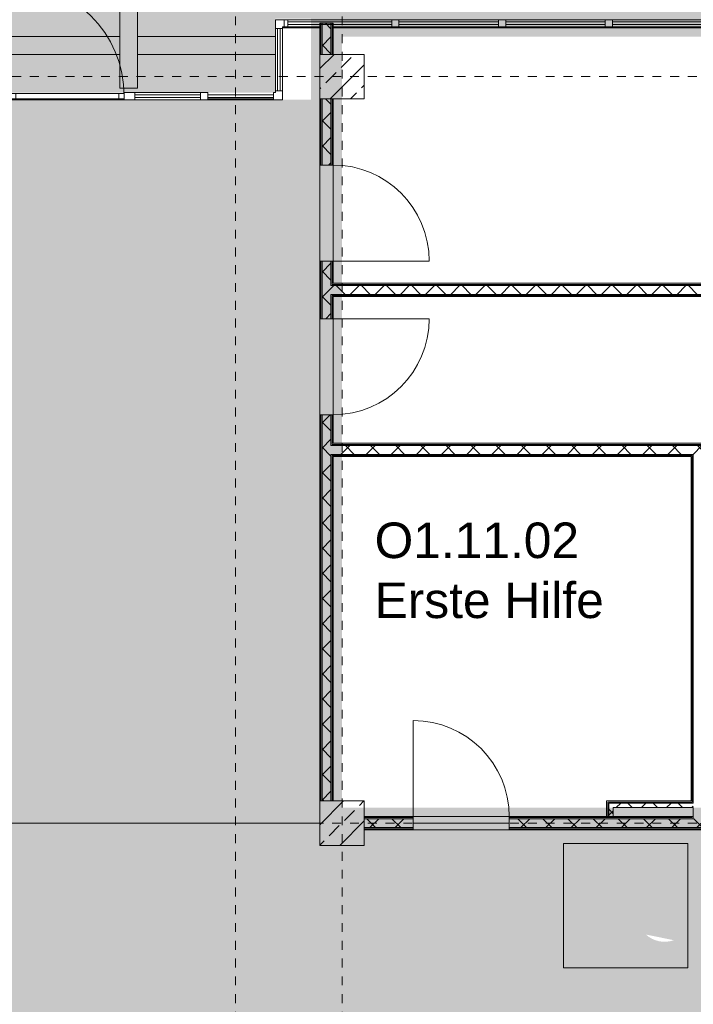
# Model space of a CAD drawing. Header units: metres. Extents: x -52 to 123, y -78 to 33.
# Tile 45 of 112: x 71 to 79, y -52 to -40. Entities that reach past the tile are written whole.
import ezdxf

# ---------------------------------------------------------------- set-up
doc = ezdxf.new("R2010")
doc.units = ezdxf.units.M
doc.linetypes.add('Rasterlinie', pattern=[0.019, 0.01, -0.003, 0.003, -0.003])
doc.linetypes.add('Über Schnittebene 1', pattern=[0.001, 0, -0.001])
for name, color, linetype, lineweight in [('A_Allgemeine Beschriftungen', 7, 'Continuous', 9), ('A_Detailelemente', 7, 'Continuous', 9), ('A_Fassadenelemente', 7, 'Continuous', 9), ('A_Fassadenpfosten', 7, 'Continuous', 9), ('A_Geschossdecken', 7, 'Continuous', 9), ('A_Importierte Elemente in Familien', 7, 'Continuous', 9), ('A_Linien_Ausserhalb des Bereichs', 7, 'Continuous', 9), ('A_Raster', 7, 'Continuous', 9), ('A_Räume_Beschriftung', 7, 'Continuous', 9), ('A_Tragwerksstützen', 7, 'Continuous', 9), ('A_Tragwerksstützen_Stahlbeton', 7, 'Continuous', 9), ('A_Türen', 7, 'Continuous', 9), ('A_Türen_Rahmen', 7, 'Continuous', 9), ('A_Wände', 7, 'Continuous', 9), ('A_Wände_Schraffur', 7, 'Continuous', 18)]:
    doc.layers.add(name, color=color, linetype=linetype, lineweight=lineweight)
doc.styles.add('Arial_B', font='txt', dxfattribs={"height": 0.3999999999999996})
pattern_1 = [(45, (1.421, 2.104), (-0.1414213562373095, 0.1414213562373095), []), (135, (1.421, 2.104), (-0.1414213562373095, -0.1414213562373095), [])]

# ---------------------------------------------------------------- blocks, each defined once
blk = doc.blocks.new('STB Stütze - rechteckig - STB 50 x 50-V21-BS_Übersicht_O1_BRANDSCHUTZ')
at = {"layer": 'A_Tragwerksstützen'}
h = blk.add_hatch(dxfattribs=at)
h.set_pattern_fill('FP_28', color=256, style=0, pattern_type=2)
h.set_pattern_definition([(45, (-73.335, 43.201), (-0.2283954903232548, 0.2283954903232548), []), (45, (-73.107, 43.201), (-0.2283954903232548, 0.2283954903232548), [0.161, -0.081])])
h.paths.add_polyline_path([(0.2500000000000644, -0.2499999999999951), (0.2500000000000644, 0.2499999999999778), (-0.2500000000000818, 0.2499999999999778), (-0.2500000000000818, -0.2499999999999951), (-5.197762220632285e-14, -0.2499999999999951)], flags=0)
at = {"layer": 'A_Tragwerksstützen_Stahlbeton', "lineweight": 18}
for p, q in [((0.2499999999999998, 0.2499999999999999), (-0.2500000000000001, 0.2499999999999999)), ((-0.2500000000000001, 0.2499999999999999), (-0.2500000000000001, -0.2499999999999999)), ((0.2499999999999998, -0.2499999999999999), (0.2499999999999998, 0.2499999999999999)), ((-0.2500000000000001, -0.2499999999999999), (0.2499999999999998, -0.2499999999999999))]:
    blk.add_line(p, q, dxfattribs=at)
blk = doc.blocks.new('GSH_Fassade_Tuer_I_1fg_SZ - Standard-5748039-BS_Übersicht_O1_BRANDSCHUTZ')
at = {"layer": 'A_Türen'}
blk.add_line((0.6399999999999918, -1.501358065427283e-06), (0.6399999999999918, -1.280001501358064), dxfattribs=at)
blk.add_arc((0.6399999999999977, -1.501358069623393e-06), 1.279999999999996, 179.9999999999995, 269.9999999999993, dxfattribs=at)
at = {"layer": 'A_Türen_Rahmen'}
for p, q in [((-0.5799999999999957, 0.02999849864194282), (-0.6399999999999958, 0.029998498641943)), ((-0.6399999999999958, 0.029998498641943), (-0.6399999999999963, -0.03000150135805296)), ((-0.5799999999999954, -0.03000150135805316), (-0.5799999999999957, 0.02999849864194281)), ((0.5799999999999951, 0.02999849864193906), (-0.5799999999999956, 0.02999849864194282)), ((0.6399999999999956, 0.02999849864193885), (0.5799999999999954, 0.02999849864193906)), ((0.5799999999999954, 0.02999849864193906), (0.5799999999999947, -0.0300015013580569)), ((0.6399999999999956, -0.0300015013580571), (0.6399999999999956, 0.02999849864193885)), ((-0.6399999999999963, -0.03000150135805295), (-0.5799999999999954, -0.03000150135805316)), ((-0.5799999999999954, -0.03000150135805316), (0.5799999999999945, -0.0300015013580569)), ((0.5799999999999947, -0.0300015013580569), (0.6399999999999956, -0.0300015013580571))]:
    blk.add_line(p, q, dxfattribs=at)
blk = doc.blocks.new('Systemelement - Verglasung-1795422-BS_Übersicht_O1_BRANDSCHUTZ')
at = {"layer": 'A_Fassadenelemente'}
for p, q in [((-0.3699999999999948, 0.01499999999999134), (0.3700000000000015, 0.01499999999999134)), ((-0.3699999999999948, -0.01500000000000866), (-0.3699999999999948, 0.01499999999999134)), ((0.3700000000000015, -0.01500000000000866), (0.3700000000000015, 0.01499999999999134)), ((0.3700000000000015, -0.01500000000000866), (-0.3699999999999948, -0.01500000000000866))]:
    blk.add_line(p, q, dxfattribs=at)
blk = doc.blocks.new('Systemelement - Verglasung-V47-BS_Übersicht_O1_BRANDSCHUTZ')
at = {"layer": 'A_Fassadenelemente'}
for p, q in [((-0.3499999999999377, 0.01500000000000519), (0.3499999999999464, 0.01500000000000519)), ((-0.3499999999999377, -0.01499999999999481), (-0.3499999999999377, 0.01500000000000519)), ((0.3499999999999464, -0.01499999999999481), (0.3499999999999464, 0.01500000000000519)), ((0.3499999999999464, -0.01499999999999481), (-0.3499999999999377, -0.01499999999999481))]:
    blk.add_line(p, q, dxfattribs=at)
blk = doc.blocks.new('Pfosten rechteckig - 80x155-1795417-BS_Übersicht_O1_BRANDSCHUTZ')
at = {"layer": 'A_Fassadenpfosten'}
for p, q in [((73.16600751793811, -41.27696157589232), (72.42600751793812, -41.27696157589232)), ((73.16600751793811, -41.35696157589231), (72.42600751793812, -41.35696157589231))]:
    blk.add_line(p, q, dxfattribs=at)
blk = doc.blocks.new('Pfosten rechteckig - 80x155-1791841-BS_Übersicht_O1_BRANDSCHUTZ')
at = {"layer": 'A_Fassadenpfosten'}
for p, q in [((74.00600751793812, -40.55696157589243), (74.00600751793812, -41.25696157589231)), ((74.08600751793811, -40.55696157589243), (74.08600751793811, -41.25696157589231))]:
    blk.add_line(p, q, dxfattribs=at)
blk = doc.blocks.new('Eckpfosten L-förmig - L 12 x 12-1793886-BS_Übersicht_O1_BRANDSCHUTZ')
at = {"layer": 'A_Fassadenpfosten'}
for p, q in [((-0.04000000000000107, 0.04000000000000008), (-0.05999999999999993, 0.04000000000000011)), ((-0.05999999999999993, 0.04000000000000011), (-0.06000000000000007, -0.03999999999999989)), ((0.03999999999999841, 0.06000000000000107), (-0.04000000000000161, 0.05999999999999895)), ((-0.0400000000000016, 0.05999999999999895), (-0.04000000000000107, 0.04000000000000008)), ((0.03999999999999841, 0.06000000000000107), (0.04000000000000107, -0.04000000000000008)), ((-0.06000000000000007, -0.03999999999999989), (0.04000000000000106, -0.04000000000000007))]:
    blk.add_line(p, q, dxfattribs=at)
blk = doc.blocks.new('Eckpfosten L-förmig - L 12 x 12-1795333-BS_Übersicht_O1_BRANDSCHUTZ')
at = {"layer": 'A_Fassadenpfosten'}
for p, q in [((0.04000000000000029, 0.03999999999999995), (-0.05999999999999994, 0.04000000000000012)), ((-0.05999999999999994, 0.04000000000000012), (-0.06000000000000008, -0.0399999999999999)), ((0.0399999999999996, -0.06000000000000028), (0.04000000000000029, 0.03999999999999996)), ((-0.06000000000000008, -0.0399999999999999), (-0.04000000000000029, -0.03999999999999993)), ((-0.04000000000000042, -0.05999999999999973), (-0.04000000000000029, -0.03999999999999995)), ((-0.04000000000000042, -0.05999999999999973), (0.0399999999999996, -0.06000000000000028))]:
    blk.add_line(p, q, dxfattribs=at)
blk = doc.blocks.new('Systemelement - Verglasung-1793080-BS_Übersicht_O1_BRANDSCHUTZ')
at = {"layer": 'A_Fassadenelemente'}
for p, q in [((-0.5850000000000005, 0.015), (0.5850000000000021, 0.015)), ((-0.5850000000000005, -0.015), (-0.5850000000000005, 0.015)), ((0.5850000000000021, -0.015), (0.5850000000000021, 0.015)), ((0.5850000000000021, -0.015), (-0.5850000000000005, -0.015))]:
    blk.add_line(p, q, dxfattribs=at)
blk = doc.blocks.new('Systemelement - Verglasung-1789751-BS_Übersicht_O1_BRANDSCHUTZ')
at = {"layer": 'A_Fassadenelemente'}
for p, q in [((-0.5600000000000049, 0.015), (0.5600000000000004, 0.015)), ((-0.5600000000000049, -0.015), (-0.5600000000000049, 0.015)), ((0.5600000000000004, -0.015), (0.5600000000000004, 0.015)), ((0.5600000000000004, -0.015), (-0.5600000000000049, -0.015))]:
    blk.add_line(p, q, dxfattribs=at)
blk = doc.blocks.new('Pfosten rechteckig - 80x80-1789741-BS_Übersicht_O1_BRANDSCHUTZ')
at = {"layer": 'A_Fassadenpfosten'}
for p, q in [((81.31600751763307, -40.45696157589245), (80.19600751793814, -40.45696157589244)), ((81.31600751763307, -40.53696157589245), (80.19600751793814, -40.53696157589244))]:
    blk.add_line(p, q, dxfattribs=at)
blk = doc.blocks.new('Pfosten rechteckig - 80x80-1790854-BS_Übersicht_O1_BRANDSCHUTZ')
at = {"layer": 'A_Fassadenpfosten'}
for p, q in [((75.31600751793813, -40.45696157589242), (74.14600751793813, -40.45696157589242)), ((74.50632099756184, -40.53696157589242), (74.14600751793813, -40.53696157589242)), ((75.31600751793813, -40.53696157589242), (74.6556940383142, -40.53696157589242))]:
    blk.add_line(p, q, dxfattribs=at)
blk = doc.blocks.new('Pfosten rechteckig - 40x80-1790880-BS_Übersicht_O1_BRANDSCHUTZ')
at = {"layer": 'A_Fassadenpfosten'}
for p, q in [((0, 0.04), (-0.04, 0.04)), ((-0.04, 0.04), (-0.04, -0.04)), ((0, 0.04), (0, -0.04)), ((-0.04, -0.04), (0, -0.04))]:
    blk.add_line(p, q, dxfattribs=at)
blk = doc.blocks.new('Pfosten rechteckig - 80x80-1789740-BS_Übersicht_O1_BRANDSCHUTZ')
at = {"layer": 'A_Fassadenpfosten'}
for p, q in [((0.04, 0.04), (-0.04, 0.04)), ((-0.04, 0.04), (-0.04, -0.04)), ((0.04, 0.04), (0.04, -0.04)), ((-0.04, -0.04), (0.04, -0.04))]:
    blk.add_line(p, q, dxfattribs=at)
blk = doc.blocks.new('Pfosten rechteckig - 80x80-1795420-BS_Übersicht_O1_BRANDSCHUTZ')
at = {"layer": 'A_Fassadenpfosten'}
for p, q in [((0.04, 0.04), (-0.04, 0.04)), ((-0.04, 0.04), (-0.04, -0.04)), ((0.04, 0.04), (0.04, -0.04)), ((-0.04, -0.04), (0.04, -0.04))]:
    blk.add_line(p, q, dxfattribs=at)
blk = doc.blocks.new('Pfosten rechteckig - 80x120-1795429-BS_Übersicht_O1_BRANDSCHUTZ')
at = {"layer": 'A_Fassadenpfosten'}
for p, q in [((0.06, 0.04000000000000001), (-0.06, 0.04000000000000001)), ((-0.06, 0.04000000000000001), (-0.06, 0.02999849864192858)), ((0.06, 0.04000000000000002), (0.06, -0.04)), ((-0.06, -0.03000150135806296), (-0.06, -0.04000000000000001)), ((-0.06, -0.04), (0.06, -0.04))]:
    blk.add_line(p, q, dxfattribs=at)
blk = doc.blocks.new('GSH_Tuer_I_1flg_SZ_OL - 1080x3000_2135_Voll-6395009-BS_Übersicht_O1_BRANDSCHUTZ')
at = {"layer": 'A_Türen', "linetype": 'Über Schnittebene 1'}
for p, q in [((-0.540000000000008, 0.06056538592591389), (0.479999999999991, 0.06056538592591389)), ((-0.540000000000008, -0.08943461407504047), (0.5399999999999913, -0.08943461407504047))]:
    blk.add_line(p, q, dxfattribs=at)
at = {"layer": 'A_Türen'}
blk.add_line((0.5399999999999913, -1.169434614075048), (0.5399999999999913, -0.0894346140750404), dxfattribs=at)
blk.add_arc((0.5399999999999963, -0.08943461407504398), 1.080000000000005, 179.9999999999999, 269.9999999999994, dxfattribs=at)
blk = doc.blocks.new('GSH_Tuer_I_1flg_SZ_OL - 1080x3000_2135_Voll-6395013-BS_Übersicht_O1_BRANDSCHUTZ')
at = {"layer": 'A_Türen'}
blk.add_line((0.5399999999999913, 1.169434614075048), (0.5399999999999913, 0.0894346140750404), dxfattribs=at)
at = {"layer": 'A_Türen', "linetype": 'Über Schnittebene 1'}
for p, q in [((-0.540000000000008, 0.08943461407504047), (0.5399999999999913, 0.08943461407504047)), ((-0.540000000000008, -0.06056538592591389), (0.479999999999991, -0.06056538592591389))]:
    blk.add_line(p, q, dxfattribs=at)
at = {"layer": 'A_Türen'}
blk.add_arc((0.5399999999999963, 0.08943461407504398), 1.080000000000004, 90.00000000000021, 180.0000000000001, dxfattribs=at)
blk = doc.blocks.new('Fluchtweg - Pfeil 1 - Pfeil  1_RW-4646428-BS_Übersicht_O1_BRANDSCHUTZ')
at = {"layer": 'A_Allgemeine Beschriftungen'}
for points in [[(-0.00406858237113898, 2.146699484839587e-16), (-0.00140641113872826, 0.002662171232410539), (-0.001406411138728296, -0.002662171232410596)], [(0.005931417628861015, -0.001200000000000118), (-0.001406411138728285, -0.001200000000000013), (-0.001406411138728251, 0.001199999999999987), (0.005931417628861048, 0.001199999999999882)]]:
    blk.add_hatch(color=256, dxfattribs=at).paths.add_polyline_path(points, flags=0)
blk = doc.blocks.new('Brandmelder DIN ISO 23601 - Brandmelder-7036843-BS_Übersicht_O1_BRANDSCHUTZ')
at = {"layer": 'A_Importierte Elemente in Familien'}
h = blk.add_hatch(color=256, dxfattribs=at)
edge = h.paths.add_edge_path(flags=0)
edge.add_line((-0.002467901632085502, 0.002712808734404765), (-0.002467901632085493, 0.001238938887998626))
edge.add_line((-0.002467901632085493, 0.001238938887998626), (-0.002027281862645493, 0.001238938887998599))
edge.add_line((-0.002027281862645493, 0.001238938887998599), (-0.002027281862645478, -0.00112065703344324))
edge.add_line((-0.002155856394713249, -0.001120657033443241), (-0.002027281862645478, -0.00112065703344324))
edge.add_line((-0.002155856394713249, -0.001120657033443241), (-0.002155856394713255, -0.000303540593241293))
edge.add_line((-0.002155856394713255, -0.0003035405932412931), (-0.00221021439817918, -0.0001129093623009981))
edge.add_arc((-0.002446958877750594, -0.00019667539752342), 0.000251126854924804, 19.48503514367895, 160.6502538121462)
edge.add_line((-0.002683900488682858, -0.0001134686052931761), (-0.002683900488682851, -0.001373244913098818))
edge.add_line((-0.002683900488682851, -0.001373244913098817), (-0.002075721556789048, -0.002539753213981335))
edge.add_line((-0.002075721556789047, -0.002672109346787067), (-0.002075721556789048, -0.002539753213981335))
edge.add_line((-0.002075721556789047, -0.002672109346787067), (-0.0002212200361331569, -0.002672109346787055))
edge.add_line((-0.0002212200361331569, -0.002672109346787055), (-0.0002212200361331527, -0.003341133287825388))
edge.add_line((-0.0002212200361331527, -0.003341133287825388), (-0.003341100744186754, -0.003341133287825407))
edge.add_line((-0.003341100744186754, -0.003341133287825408), (-0.003341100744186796, 0.003341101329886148))
edge.add_line((-0.003341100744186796, 0.003341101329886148), (-0.0009763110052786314, 0.003341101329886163))
edge.add_line((-0.0009763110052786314, 0.003341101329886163), (-0.0009763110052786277, 0.002712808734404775))
edge.add_line((-0.0009763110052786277, 0.002712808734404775), (-0.002467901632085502, 0.002712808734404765))
h = blk.add_hatch(color=256, dxfattribs=at)
edge = h.paths.add_edge_path(flags=0)
edge.add_line((-0.0004104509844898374, -0.0002696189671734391), (-0.0003859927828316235, -0.000231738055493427))
edge.add_line((-0.000419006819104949, -0.0002847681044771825), (-0.0004104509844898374, -0.0002696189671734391))
edge = h.paths.add_edge_path(flags=0)
edge.add_line((-0.0008851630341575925, -4.099037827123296e-06), (-0.000885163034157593, 7.129604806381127e-06))
edge.add_line((-0.0009633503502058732, -4.099037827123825e-06), (-0.0008851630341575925, -4.099037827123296e-06))
edge = h.paths.add_edge_path(flags=0)
edge.add_line((-0.001441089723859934, 0.0001774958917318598), (-0.001441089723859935, 0.0002505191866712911))
edge.add_line((-0.001543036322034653, 0.0001774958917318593), (-0.001441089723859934, 0.0001774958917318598))
edge = h.paths.add_edge_path(flags=0)
edge.add_line((0.002021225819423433, 0.00196148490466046), (0.0009645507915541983, 0.001633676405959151))
edge.add_line((0.0009645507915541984, 0.001633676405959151), (0.001140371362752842, 0.0005473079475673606))
edge.add_line((0.001140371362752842, 0.0005473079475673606), (0.0005895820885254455, -0.0008552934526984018))
edge.add_line((0.0005895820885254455, -0.0008552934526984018), (0.001136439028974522, -0.001623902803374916))
edge.add_line((0.001136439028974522, -0.001623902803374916), (0.001136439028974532, -0.003341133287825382))
edge.add_line((0.001136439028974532, -0.003341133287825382), (-0.0002212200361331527, -0.00334113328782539))
edge.add_line((-0.0002212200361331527, -0.00334113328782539), (-0.0002212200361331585, -0.002287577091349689))
edge.add_arc((-0.0004260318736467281, -0.001868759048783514), 0.0004662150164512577, 296.0597167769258, 351.2581299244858)
edge.add_line((3.476716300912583e-05, -0.001939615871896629), (3.476716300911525e-05, -0.0002322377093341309))
edge.add_arc((-0.0001757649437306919, -0.0003601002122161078), 0.0002463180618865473, 31.27157321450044, 148.5923489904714)
edge.add_line((-0.0004313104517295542, -0.000284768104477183), (-0.000419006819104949, -0.0002847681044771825))
edge.add_line((-0.0004313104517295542, -0.000284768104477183), (-0.0004313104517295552, -1.72525404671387e-05))
edge.add_arc((-0.0006610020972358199, -5.653615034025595e-05), 0.0002330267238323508, 9.705258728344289, 164.1444958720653)
edge.add_line((-0.0009633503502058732, -4.099037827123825e-06), (-0.0009633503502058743, 0.0001935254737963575))
edge.add_arc((-0.00121357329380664, 0.0001268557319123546), 0.0002589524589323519, 14.91936452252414, 151.4743111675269)
edge.add_line((-0.001543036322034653, 0.0001774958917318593), (-0.00154303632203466, 0.00123893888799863))
edge.add_line((-0.00154303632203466, 0.00123893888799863), (-0.0009763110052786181, 0.001238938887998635))
edge.add_line((-0.0009763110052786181, 0.001238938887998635), (-0.0009763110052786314, 0.003341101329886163))
edge.add_line((-0.0009763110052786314, 0.003341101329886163), (0.002021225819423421, 0.003341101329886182))
edge.add_line((0.002021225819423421, 0.003341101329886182), (0.002021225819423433, 0.00196148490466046))
h = blk.add_hatch(color=256, dxfattribs=at)
edge = h.paths.add_edge_path(flags=0)
edge.add_line((0.003341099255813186, 0.00334110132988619), (0.003341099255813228, -0.003341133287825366))
edge.add_line((0.003341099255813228, -0.003341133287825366), (0.001136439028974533, -0.003341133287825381))
edge.add_line((0.001136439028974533, -0.003341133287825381), (0.001136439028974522, -0.001623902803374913))
edge.add_arc((0.002245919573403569, -0.001540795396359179), 0.001112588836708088, 184.2838313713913, 228.6293256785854)
edge.add_arc((0.002432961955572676, -0.001078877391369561), 0.00159142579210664, 234.5778982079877, 279.8555089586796)
edge.add_line((0.002705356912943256, -0.002646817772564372), (0.002705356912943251, -0.001941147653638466))
edge.add_line((0.002705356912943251, -0.001941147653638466), (0.002694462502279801, -0.001578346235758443))
edge.add_line((0.002694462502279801, -0.001578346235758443), (0.002705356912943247, -0.001226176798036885))
edge.add_line((0.002705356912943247, -0.001226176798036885), (0.002705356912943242, -0.0005055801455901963))
edge.add_line((0.002705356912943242, -0.0005055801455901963), (0.002702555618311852, -0.0001150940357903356))
edge.add_line((0.002702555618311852, -0.0001150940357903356), (0.002705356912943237, 0.0002291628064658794))
edge.add_line((0.002705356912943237, 0.0002291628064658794), (0.002705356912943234, 0.000951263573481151))
edge.add_arc((0.003490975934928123, 0.002307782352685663), 0.001567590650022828, 224.4196320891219, 239.9230017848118, ccw=False)
edge.add_arc((0.003312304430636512, 0.002106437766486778), 0.001299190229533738, 186.4059159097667, 223.5925616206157, ccw=False)
edge.add_line((0.002021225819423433, 0.001961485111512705), (0.002021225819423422, 0.003341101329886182))
edge.add_line((0.002021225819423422, 0.003341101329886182), (0.003341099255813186, 0.00334110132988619))
h = blk.add_hatch(color=256, dxfattribs=at)
edge = h.paths.add_edge_path(flags=0)
edge.add_line((-0.002254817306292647, 0.001975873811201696), (-0.002135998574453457, 0.001975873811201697))
edge.add_line((-0.002254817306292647, 0.001975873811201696), (-0.00225481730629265, 0.002516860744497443))
edge.add_line((-0.00225481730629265, 0.002516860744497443), (-0.001189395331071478, 0.002516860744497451))
edge.add_line((-0.001189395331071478, 0.002516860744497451), (-0.001189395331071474, 0.001975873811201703))
edge.add_line((-0.001311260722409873, 0.001975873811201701), (-0.001189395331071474, 0.001975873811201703))
edge.add_arc((-0.001723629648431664, 0.001981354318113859), 0.0004124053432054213, 359.2385667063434, 540.7614332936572)
h = blk.add_hatch(color=256, dxfattribs=at)
edge = h.paths.add_edge_path(flags=0)
edge.add_arc((-0.001723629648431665, 0.001981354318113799), 0.0004124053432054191, 180.7614332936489, 359.238566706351)
edge.add_line((-0.001189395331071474, 0.001975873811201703), (-0.001311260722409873, 0.001975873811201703))
edge.add_line((-0.001189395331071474, 0.001975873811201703), (-0.001189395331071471, 0.001434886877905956))
edge.add_line((-0.001189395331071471, 0.001434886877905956), (-0.001428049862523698, 0.001434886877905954))
edge.add_line((-0.001428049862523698, 0.001434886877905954), (-0.001428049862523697, 0.001238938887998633))
edge.add_line((-0.00154303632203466, 0.001238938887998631), (-0.001428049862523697, 0.001238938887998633))
edge.add_arc((-0.001785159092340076, 0.001244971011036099), 0.0002421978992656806, 358.5728574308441, 541.4271425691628)
edge.add_line((-0.002088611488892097, 0.001238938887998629), (-0.002027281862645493, 0.0012389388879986))
edge.add_line((-0.002088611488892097, 0.001238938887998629), (-0.002088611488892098, 0.00143488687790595))
edge.add_line((-0.002088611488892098, 0.00143488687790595), (-0.002254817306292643, 0.001434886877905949))
edge.add_line((-0.002254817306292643, 0.001434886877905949), (-0.002254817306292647, 0.001975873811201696))
edge.add_line((-0.002254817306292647, 0.001975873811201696), (-0.002135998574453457, 0.001975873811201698))
h = blk.add_hatch(color=256, dxfattribs=at)
edge = h.paths.add_edge_path(flags=0)
edge.add_arc((0.003327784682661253, 0.001482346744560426), 0.001399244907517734, 159.8611230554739, 243.5874614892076)
edge.add_line((0.002705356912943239, 0.0002291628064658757), (0.002702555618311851, -0.0001150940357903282))
edge.add_arc((0.00371151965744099, 0.001593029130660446), 0.001983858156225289, 205.7146269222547, 239.4302581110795, ccw=False)
edge.add_arc((-0.001008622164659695, -0.0002391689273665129), 0.003089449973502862, 18.32656048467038, 31.17235520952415)
edge.add_arc((0.001044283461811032, 0.0008715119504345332), 0.0007663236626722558, 39.59896584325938, 95.97218717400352)
edge.add_line((0.0009645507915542, 0.001633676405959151), (0.002021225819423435, 0.00196148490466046))
h = blk.add_hatch(color=256, dxfattribs=at)
edge = h.paths.add_edge_path(flags=0)
edge.add_arc((0.002682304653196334, 0.00119282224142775), 0.001395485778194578, 189.6059068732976, 216.7551333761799)
edge.add_arc((0.002446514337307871, 0.0008750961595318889), 0.001022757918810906, 210.3855511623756, 284.4978676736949)
edge.add_line((0.002702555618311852, -0.0001150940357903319), (0.002705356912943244, -0.0005055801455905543))
edge.add_arc((0.003218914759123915, 0.002198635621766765), 0.002752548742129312, 242.9553600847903, 259.2470052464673, ccw=False)
edge.add_arc((0.002966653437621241, 0.001607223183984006), 0.002111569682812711, 210.1294976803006, 241.75515556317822, ccw=False)
edge.add_line((0.00114037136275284, 0.0005473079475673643), (0.0009645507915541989, 0.001633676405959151))
edge.add_arc((0.0001178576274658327, 0.0007804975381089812), 0.001201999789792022, 8.586404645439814, 45.21860566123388, ccw=False)
h = blk.add_hatch(color=256, dxfattribs=at)
edge = h.paths.add_edge_path(flags=0)
edge.add_line((0.002705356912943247, -0.001226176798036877), (0.002694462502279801, -0.001578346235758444))
edge.add_arc((0.002879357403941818, -0.0001194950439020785), 0.001470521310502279, 242.0142221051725, 262.77683994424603, ccw=False)
edge.add_arc((0.003389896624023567, 0.0005059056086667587), 0.002267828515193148, 220.2675334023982, 238.0351821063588, ccw=False)
edge.add_arc((0.001070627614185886, -0.001458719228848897), 0.0007717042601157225, 40.26753340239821, 128.5615330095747)
edge.add_line((0.000589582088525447, -0.0008552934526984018), (0.001140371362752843, 0.0005473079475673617))
edge.add_arc((0.002844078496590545, 0.0004649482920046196), 0.001696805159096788, 177.2323940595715, 265.3105741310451)
h = blk.add_hatch(color=256, dxfattribs=at)
edge = h.paths.add_edge_path(flags=0)
edge.add_arc((0.002095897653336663, -0.0008907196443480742), 0.0009116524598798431, 214.9220074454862, 311.0389025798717)
edge.add_line((0.002694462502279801, -0.001578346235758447), (0.002705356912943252, -0.001941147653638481))
edge.add_arc((0.002179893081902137, -0.000491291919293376), 0.001540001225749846, 227.3461867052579, 289.9217778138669, ccw=False)
edge.add_line((0.001136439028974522, -0.001623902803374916), (0.000589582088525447, -0.0008552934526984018))
edge.add_arc((0.000501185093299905, -0.001770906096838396), 0.0009198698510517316, 22.924189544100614, 84.48552141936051, ccw=False)
at = {"layer": 'A_Allgemeine Beschriftungen'}
for p, q in [((-0.003499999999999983, -0.003499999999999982), (-0.003500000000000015, 0.003500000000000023)), ((-0.003500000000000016, 0.003500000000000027), (0.003499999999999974, 0.003500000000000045)), ((0.003499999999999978, 0.003500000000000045), (0.003499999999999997, -0.003499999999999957)), ((0.003499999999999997, -0.003499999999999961), (-0.00349999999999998, -0.003499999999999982))]:
    blk.add_line(p, q, dxfattribs=at)
at = {"layer": 'A_Importierte Elemente in Familien', "flags": 128}
for points in [[(0.003499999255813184, 0.003500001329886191), (0.001749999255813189, 0.00350000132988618), (-7.441868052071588e-10, 0.003500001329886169), (-0.0017500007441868, 0.003500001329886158), (-0.003500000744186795, 0.003500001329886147)], [(-0.003500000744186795, 0.003500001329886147), (-0.003500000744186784, 0.001750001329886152), (-0.003500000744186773, 1.329886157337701e-09), (-0.003500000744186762, -0.001749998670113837), (-0.003500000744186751, -0.003499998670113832)], [(0.003499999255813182, 0.003500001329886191), (0.001749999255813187, 0.00350000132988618), (-7.4418680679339e-10, 0.003500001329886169), (-0.001750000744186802, 0.003500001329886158), (-0.003500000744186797, 0.003500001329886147)], [(-0.003500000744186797, 0.003500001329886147), (-0.003500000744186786, 0.001750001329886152), (-0.003500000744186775, 1.329886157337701e-09), (-0.003500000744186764, -0.001749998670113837), (-0.003500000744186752, -0.003499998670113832)], [(0.003499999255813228, -0.003499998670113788), (0.003499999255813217, -0.001749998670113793), (0.003499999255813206, 1.329886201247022e-09), (0.003499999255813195, 0.001750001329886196), (0.003499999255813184, 0.003500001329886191)], [(0.003499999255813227, -0.003499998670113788), (0.003499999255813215, -0.001749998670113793), (0.003499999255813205, 1.329886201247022e-09), (0.003499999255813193, 0.001750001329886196), (0.003499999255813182, 0.003500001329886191)], [(-0.003500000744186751, -0.003499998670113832), (-0.001750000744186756, -0.003499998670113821), (-7.441867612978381e-10, -0.00349999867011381), (0.001749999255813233, -0.003499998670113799), (0.003499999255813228, -0.003499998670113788)], [(-0.003500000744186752, -0.003499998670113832), (-0.001750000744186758, -0.003499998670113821), (-7.441867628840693e-10, -0.00349999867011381), (0.001749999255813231, -0.003499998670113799), (0.003499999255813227, -0.003499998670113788)]]:
    blk.add_lwpolyline(points, dxfattribs=at)

msp = doc.modelspace()

# ---------------------------------------------------------------- hatches: boundary and pattern name
at = {"layer": 'A_Detailelemente', "true_color": 0x499c4b}
h = msp.add_hatch(color=95, dxfattribs=at)
h.paths.add_polyline_path([(70.72600751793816, -41.27696157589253), (74.00600751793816, -41.27696157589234), (74.00600751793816, -40.44696157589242), (82.48000751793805, -40.44696157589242), (82.48000751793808, -33.34696157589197), (20.23200751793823, -33.346961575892), (20.23200751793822, -40.44696157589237), (28.70600751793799, -40.44732956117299), (28.70600751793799, -41.27696157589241), (32.00600751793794, -41.27696157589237), (32.00600751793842, -40.44696157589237), (49.10600751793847, -40.44696157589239), (49.10600751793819, -41.27696157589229), (53.60600751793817, -41.27696157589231), (53.60832270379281, -40.44696157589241), (70.70600751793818, -40.44696157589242), (70.70600751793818, -41.27696157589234)], flags=0)
h.paths.add_polyline_path([(24.20600751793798, -37.64696157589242), (24.20600751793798, -37.34696157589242), (24.50600751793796, -37.34696157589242), (24.26600751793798, -37.40696157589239), (24.25963446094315, -37.43245380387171)], flags=0)
h.paths.add_polyline_path([(79.40600751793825, -37.64696157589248), (79.40600751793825, -37.34696157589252), (79.70600751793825, -37.34696157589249), (79.46600751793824, -37.4069615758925)], flags=0)
h.paths.add_polyline_path([(24.20600751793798, -36.44696157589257), (24.20600751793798, -36.14696157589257), (24.50600751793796, -36.14696157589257), (24.26587298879, -36.20749969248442)], flags=0)
h.paths.add_polyline_path([(79.40600751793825, -36.44696157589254), (79.40600751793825, -36.14696157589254), (79.70600751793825, -36.14696157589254), (79.46600751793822, -36.20696157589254)], flags=0)
h.paths.add_polyline_path([(32.20601961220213, -35.12610972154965), (32.20600751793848, -35.12610934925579), (32.7045892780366, -35.12610972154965)], flags=0)
h.paths.add_polyline_path([(39.35579602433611, -34.95196271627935), (39.35600751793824, -34.95196157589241), (39.05600751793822, -34.95034395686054)], flags=0)
at = {"layer": 'A_Detailelemente', "true_color": 0xebdb14}
msp.add_hatch(color=40, dxfattribs=at).paths.add_polyline_path([(80.69543059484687, -49.57196157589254), (82.58100751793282, -49.57196157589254), (82.58100751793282, -49.32196157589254), (74.75600751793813, -49.32196157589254), (74.75600751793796, -40.64696157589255), (82.85600751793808, -40.64696157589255), (82.85600751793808, -40.34696157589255), (82.48000751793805, -40.34696157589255), (82.48000751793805, -40.44696157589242), (74.4060075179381, -40.44696157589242), (74.4060075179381, -41.35696157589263), (74.50600751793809, -41.35696157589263), (74.50600751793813, -49.57196157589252), (80.34529323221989, -49.57196157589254)], flags=0)
at = {"layer": 'A_Detailelemente', "true_color": 0xc2e2c4}
msp.add_hatch(color=254, dxfattribs=at).paths.add_polyline_path([(65.63100751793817, -51.8219615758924), (82.58100751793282, -51.82196157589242), (82.58100751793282, -49.57196157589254), (74.50600751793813, -49.57196157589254), (74.50419159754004, -41.35696157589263), (70.58100751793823, -41.35696157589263), (70.58100751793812, -49.57196157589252), (32.13100751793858, -49.57196157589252), (32.13100751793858, -41.35696157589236), (29.48100751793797, -41.35696157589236), (29.4810075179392, -51.82196157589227), (65.01143575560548, -51.8219615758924)], flags=0)
at = {"layer": 'A_Tragwerksstützen_Stahlbeton'}
h = msp.add_hatch(dxfattribs=at)
h.set_pattern_fill('FP_3', color=256, style=0, pattern_type=2)
h.set_pattern_definition([(45, (1.421, 2.104), (-0.2283954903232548, 0.2283954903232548), []), (45, (1.649, 2.104), (-0.2283954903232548, 0.2283954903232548), [0.161, -0.081])])
h.paths.add_polyline_path([(75.0060075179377, -49.74696157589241), (75.00600751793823, -49.24696157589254), (74.50600751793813, -49.24696157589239), (74.50600751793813, -49.74696157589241), (74.76444601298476, -49.74696157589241)], flags=0)
at = {"layer": 'A_Wände_Schraffur', "lineweight": 9}
h = msp.add_hatch(dxfattribs=at)
h.set_pattern_fill('FP_2', color=256, style=0, pattern_type=2)
h.set_pattern_definition(pattern_1)
h.paths.add_polyline_path([(74.5310075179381, -49.24696157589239), (74.6310075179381, -49.24696157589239), (74.6310075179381, -44.90196157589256), (74.5310075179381, -44.90196157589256), (74.5310075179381, -49.19964887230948)], flags=0)
h.paths.add_polyline_path([(74.63100751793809, -43.82196157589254), (74.63100751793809, -43.17196157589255), (74.5310075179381, -43.17196157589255), (74.5310075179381, -43.82196157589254), (74.54152283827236, -43.82196157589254)], flags=0)
h.paths.add_polyline_path([(74.5310075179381, -42.09196157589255), (74.63100751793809, -42.09196157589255), (74.63100751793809, -41.3469615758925), (74.5310075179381, -41.34834194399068), (74.5310075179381, -41.35938488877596)], flags=0)
h.paths.add_polyline_path([(74.63100751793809, -40.84696157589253), (74.63100751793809, -40.49696157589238), (74.5310075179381, -40.49696157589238), (74.5310075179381, -40.84696157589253), (74.60906394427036, -40.84696157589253)], flags=0)
h = msp.add_hatch(dxfattribs=at)
h.set_pattern_fill('FP_2', color=256, style=0, pattern_type=2)
h.set_pattern_definition(pattern_1)
h.paths.add_polyline_path([(82.65600751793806, -43.54696157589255), (82.85600751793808, -43.54696157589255), (82.85600751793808, -43.44696157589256), (74.63100751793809, -43.44696157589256), (74.63100751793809, -43.54696157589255), (82.07920370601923, -43.54696157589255)], flags=0)
h = msp.add_hatch(dxfattribs=at)
h.set_pattern_fill('FP_2', color=256, style=0, pattern_type=2)
h.set_pattern_definition(pattern_1)
h.paths.add_polyline_path([(78.70600751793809, -45.34696157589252), (82.58100751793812, -45.34696157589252), (82.58100751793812, -45.24696157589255), (74.6310075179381, -45.24700100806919), (74.6310075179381, -45.34696157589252), (78.68100751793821, -45.34696157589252)], flags=0)
h = msp.add_hatch(dxfattribs=at)
h.set_pattern_fill('FP_2', color=256, style=0, pattern_type=2)
h.set_pattern_definition(pattern_1)
h.paths.add_polyline_path([(77.75600751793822, -49.42196157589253), (77.80600751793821, -49.42196157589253), (77.80600751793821, -49.32196157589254), (78.7060075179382, -49.32196157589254), (78.7060075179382, -49.27196157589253), (77.75600751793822, -49.27196157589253), (77.75600751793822, -49.3248187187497)], flags=0)
h = msp.add_hatch(dxfattribs=at)
h.set_pattern_fill('FP_2', color=256, style=0, pattern_type=2)
h.set_pattern_definition(pattern_1)
h.paths.add_polyline_path([(81.70600751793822, -49.54696157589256), (81.70600751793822, -49.44696157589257), (80.16100751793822, -49.44696157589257), (80.16100751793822, -49.54696157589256), (81.49254597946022, -49.54696157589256)], flags=0)
h.paths.add_polyline_path([(82.20600751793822, -49.54696157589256), (82.58100751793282, -49.54696157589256), (82.58100751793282, -49.44696157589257), (82.2060075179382, -49.44696157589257), (82.20600751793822, -49.52079796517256)], flags=0)
h.paths.add_polyline_path([(75.36600751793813, -49.54696157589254), (75.55600751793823, -49.54696157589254), (75.55600751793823, -49.44696157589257), (75.00600751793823, -49.44696157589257), (75.00600751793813, -49.54696157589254)], flags=0)
h.paths.add_polyline_path([(77.20269857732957, -49.54696157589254), (79.0810075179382, -49.54696157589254), (79.0810075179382, -49.44696157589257), (76.63600751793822, -49.44696157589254), (76.63600751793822, -49.54696157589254)], flags=0)

# ---------------------------------------------------------------- linework, layer by layer
at = {"layer": 'A_Geschossdecken'}
for p, q in [((72.25600751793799, -39.56696157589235), (72.25600751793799, -41.22696157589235)), ((72.456007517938, -41.22696157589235), (72.456007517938, -39.56667722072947)), ((74.50600751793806, -40.54696157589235), (74.08600751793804, -40.54696157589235)), ((82.85600751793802, -40.5469615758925), (74.65600751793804, -40.5469615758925)), ((72.25600751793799, -41.22696157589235), (72.456007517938, -41.22696157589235)), ((72.30600751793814, -41.3569615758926), (71.02600751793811, -41.3569615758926)), ((73.98600751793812, -41.34696157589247), (73.24600751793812, -41.34696157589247)), ((73.98600751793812, -41.3569615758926), (73.24600751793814, -41.3569615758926)), ((74.50600751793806, -43.17196157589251), (74.50600751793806, -42.09196157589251)), ((74.65600751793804, -42.09196157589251), (74.65600751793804, -43.1719615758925)), ((74.50600751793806, -44.90196157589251), (74.50600751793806, -43.82196157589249)), ((74.65600751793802, -43.82196157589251), (74.65600751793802, -44.90196157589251)), ((74.50600751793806, -49.49696157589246), (70.58100751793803, -49.49696157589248)), ((75.55600751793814, -49.42196157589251), (76.63600751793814, -49.42196157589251)), ((76.63600751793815, -49.49696157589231), (75.55600751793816, -49.49696157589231)), ((76.63600751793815, -49.5719615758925), (75.55600751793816, -49.5719615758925))]:
    msp.add_line(p, q, dxfattribs=at)
at = {"layer": 'A_Linien_Ausserhalb des Bereichs'}
for p, q in [((72.25600751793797, -40.64696157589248), (70.68100751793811, -40.64696157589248)), ((74.00600751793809, -40.64696157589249), (72.456007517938, -40.64696157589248)), ((70.68100751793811, -40.84696157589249), (72.25600751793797, -40.84696157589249)), ((72.456007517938, -40.84696157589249), (74.0060075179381, -40.8469615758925)), ((73.9860075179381, -41.3469615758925), (73.24600751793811, -41.3469615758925))]:
    msp.add_line(p, q, dxfattribs=at)
at = {"layer": 'A_Raster', "linetype": 'Rasterlinie'}
for p, q in [((73.55600751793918, -64.1202091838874), (73.55600751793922, 31.55705536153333)), ((74.75600751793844, -64.1202091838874), (74.75600751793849, 31.55705536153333)), ((9.845868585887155, -41.09696157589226), (94.58744689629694, -41.09696157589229)), ((9.845868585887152, -49.49696157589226), (94.58744689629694, -49.49696157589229))]:
    msp.add_line(p, q, dxfattribs=at)
at = {"layer": 'A_Tragwerksstützen_Stahlbeton', "lineweight": 18}
for p, q in [((74.50600751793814, -49.74696157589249), (74.50600751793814, -49.2469615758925)), ((74.50600751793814, -49.2469615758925), (75.00600751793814, -49.2469615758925)), ((75.00600751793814, -49.74696157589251), (75.00600751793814, -49.24696157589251)), ((75.00600751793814, -49.74696157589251), (74.50600751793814, -49.74696157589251))]:
    msp.add_line(p, q, dxfattribs=at)
at = {"layer": 'A_Wände', "lineweight": 18}
for p, q in [((74.50600751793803, -40.49696157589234), (74.50600751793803, -40.8469615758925)), ((74.50600751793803, -40.49696157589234), (74.65600751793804, -40.49696157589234)), ((74.65600751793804, -40.49696157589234), (74.65600751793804, -40.8469615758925)), ((74.50600751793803, -41.3469615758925), (74.50600751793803, -42.09196157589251)), ((74.65600751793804, -41.3469615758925), (74.65600751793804, -42.09196157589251)), ((74.50600751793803, -42.09196157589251), (74.65600751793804, -42.09196157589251)), ((74.50600751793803, -43.82196157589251), (74.50600751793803, -43.17196157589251)), ((74.50600751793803, -43.17196157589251), (74.65600751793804, -43.17196157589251)), ((74.65600751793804, -43.4219615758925), (74.65600751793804, -43.17196157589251)), ((74.65600751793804, -43.4219615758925), (82.85600751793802, -43.42196157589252)), ((74.65600751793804, -43.82196157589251), (74.65600751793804, -43.5719615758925)), ((82.85600751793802, -43.57196157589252), (74.65600751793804, -43.5719615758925)), ((74.50600751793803, -43.82196157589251), (74.65600751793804, -43.82196157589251)), ((74.50600751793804, -49.24696157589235), (74.50600751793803, -44.90196157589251)), ((74.50600751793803, -44.90196157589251), (74.65600751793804, -44.90196157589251)), ((74.65600751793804, -45.2219615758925), (74.65600751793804, -44.90196157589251)), ((74.65600751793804, -45.2219615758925), (82.58100751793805, -45.22196157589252)), ((74.65600751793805, -49.24696157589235), (74.65600751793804, -45.3719615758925)), ((78.68100751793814, -45.37196157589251), (74.65600751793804, -45.3719615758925)), ((78.68100751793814, -49.24696157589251), (78.68100751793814, -45.37196157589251)), ((74.50600751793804, -49.24696157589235), (74.65600751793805, -49.24696157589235)), ((77.73100751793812, -49.24696157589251), (78.68100751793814, -49.24696157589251)), ((77.73100751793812, -49.24696157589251), (77.73100751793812, -49.42196157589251)), ((75.00600751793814, -49.4219615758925), (75.55600751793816, -49.4219615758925)), ((75.00600751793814, -49.5719615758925), (75.00600751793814, -49.4219615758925)), ((75.55600751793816, -49.57196157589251), (75.55600751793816, -49.42196157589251)), ((76.63600751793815, -49.57196157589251), (76.63600751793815, -49.42196157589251)), ((78.55521435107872, -49.42196157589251), (76.63600751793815, -49.4219615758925)), ((75.00600751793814, -49.5719615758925), (75.55600751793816, -49.5719615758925)), ((79.08100751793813, -49.57196157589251), (76.63600751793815, -49.5719615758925))]:
    msp.add_line(p, q, dxfattribs=at)
at = {"layer": 'A_Wände'}
for p, q in [((74.51850751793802, -40.8469615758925), (74.51850751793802, -40.49696157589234)), ((74.53100751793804, -40.8469615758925), (74.53100751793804, -40.49696157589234)), ((74.63100751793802, -40.8469615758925), (74.63100751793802, -40.49696157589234)), ((74.64350751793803, -40.8469615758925), (74.64350751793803, -40.49696157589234)), ((74.51850751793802, -42.09196157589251), (74.51850751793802, -41.3469615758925)), ((74.53100751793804, -42.09196157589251), (74.53100751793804, -41.3469615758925)), ((74.63100751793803, -42.09196157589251), (74.63100751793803, -41.3469615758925)), ((74.64350751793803, -42.09196157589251), (74.64350751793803, -41.3469615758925)), ((74.51850751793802, -43.82196157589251), (74.51850751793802, -43.17196157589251)), ((74.53100751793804, -43.82196157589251), (74.53100751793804, -43.17196157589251)), ((74.63100751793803, -43.44696157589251), (74.63100751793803, -43.17196157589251)), ((74.64350751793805, -43.4344615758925), (74.64350751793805, -43.17196157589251)), ((82.856007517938, -43.44696157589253), (74.63100751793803, -43.44696157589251)), ((82.856007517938, -43.43446157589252), (74.64350751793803, -43.4344615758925)), ((74.63100751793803, -43.82196157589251), (74.63100751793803, -43.5469615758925)), ((82.856007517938, -43.54696157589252), (74.63100751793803, -43.5469615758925)), ((74.64350751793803, -43.82196157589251), (74.64350751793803, -43.55946157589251)), ((82.856007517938, -43.55946157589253), (74.64350751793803, -43.55946157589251)), ((74.51850751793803, -49.24696157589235), (74.51850751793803, -44.90196157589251)), ((74.53100751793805, -49.24696157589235), (74.53100751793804, -44.90196157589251)), ((74.63100751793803, -45.24696157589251), (74.63100751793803, -44.90196157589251)), ((74.64350751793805, -45.2344615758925), (74.64350751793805, -44.90196157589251)), ((82.58100751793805, -45.24696157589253), (74.63100751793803, -45.24696157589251)), ((82.58100751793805, -45.23446157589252), (74.64350751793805, -45.2344615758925)), ((74.63100751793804, -49.24696157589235), (74.63100751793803, -45.3469615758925)), ((78.70600751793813, -45.34696157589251), (74.63100751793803, -45.3469615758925)), ((74.64350751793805, -49.24696157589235), (74.64350751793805, -45.3594615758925)), ((78.69350751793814, -45.35946157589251), (74.64350751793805, -45.3594615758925)), ((78.69350751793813, -49.2594615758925), (78.69350751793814, -45.35946157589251)), ((78.70600751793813, -49.2719615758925), (78.70600751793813, -45.34696157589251)), ((77.74350751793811, -49.2594615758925), (78.69350751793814, -49.2594615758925)), ((77.74350751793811, -49.2594615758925), (77.74350751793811, -49.42196157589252)), ((77.75600751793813, -49.2719615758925), (77.75600751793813, -49.42196157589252)), ((77.75600751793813, -49.2719615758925), (78.70600751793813, -49.2719615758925)), ((77.80600751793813, -49.3219615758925), (77.80600751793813, -49.42196157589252)), ((77.80600751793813, -49.3219615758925), (78.70600751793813, -49.3219615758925)), ((78.70600751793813, -49.3219615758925), (78.70600751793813, -49.44696157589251)), ((75.55600751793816, -49.4344615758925), (75.00600751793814, -49.4344615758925)), ((75.55600751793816, -49.4469615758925), (75.00600751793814, -49.4469615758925)), ((78.69350751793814, -49.43446157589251), (76.63600751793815, -49.43446157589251)), ((78.70600751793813, -49.44696157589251), (76.63600751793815, -49.4469615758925)), ((78.70600751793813, -49.42196157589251), (78.55521435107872, -49.42196157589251)), ((75.55600751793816, -49.5469615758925), (75.00600751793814, -49.5469615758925)), ((75.55600751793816, -49.55946157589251), (75.00600751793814, -49.55946157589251)), ((79.08100751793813, -49.5469615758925), (76.63600751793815, -49.5469615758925)), ((79.08100751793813, -49.55946157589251), (76.63600751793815, -49.55946157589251))]:
    msp.add_line(p, q, dxfattribs=at)

# ---------------------------------------------------------------- block references
at = {"layer": 'A_Allgemeine Beschriftungen', "xscale": 200, "yscale": 200, "zscale": 200, "rotation": 269.9999999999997}
msp.add_blockref('Fluchtweg - Pfeil 1 - Pfeil  1_RW-4646428-BS_Übersicht_O1_BRANDSCHUTZ', (71.78272339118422, -42.7725704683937), dxfattribs=at)
at = {"layer": 'A_Allgemeine Beschriftungen', "xscale": 200, "yscale": 200, "zscale": 200}
msp.add_blockref('Brandmelder DIN ISO 23601 - Brandmelder-7036843-BS_Übersicht_O1_BRANDSCHUTZ', (77.94631892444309, -50.42503534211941), dxfattribs=at)
at = {"layer": 'A_Fassadenelemente'}
for name, p in [('Systemelement - Verglasung-1793080-BS_Übersicht_O1_BRANDSCHUTZ', (74.73100751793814, -40.49696157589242)), ('Systemelement - Verglasung-1789751-BS_Übersicht_O1_BRANDSCHUTZ', (75.95600751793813, -40.49696157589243)), ('Systemelement - Verglasung-1789751-BS_Übersicht_O1_BRANDSCHUTZ', (77.15600751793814, -40.49696157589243)), ('Systemelement - Verglasung-1789751-BS_Übersicht_O1_BRANDSCHUTZ', (78.35600751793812, -40.49696157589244)), ('Systemelement - Verglasung-1795422-BS_Übersicht_O1_BRANDSCHUTZ', (72.79600751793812, -41.31696157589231)), ('Systemelement - Verglasung-1795422-BS_Übersicht_O1_BRANDSCHUTZ', (73.61600751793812, -41.31696157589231))]:
    msp.add_blockref(name, p, dxfattribs=at)
at = {"layer": 'A_Fassadenelemente', "rotation": 90.00000000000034}
msp.add_blockref('Systemelement - Verglasung-V47-BS_Übersicht_O1_BRANDSCHUTZ', (74.04600751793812, -40.90696157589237), dxfattribs=at)
at = {"layer": 'A_Fassadenpfosten', "extrusion": (0, 0, -1)}
for name, p, rotation in [('Eckpfosten L-förmig - L 12 x 12-1793886-BS_Übersicht_O1_BRANDSCHUTZ', (-74.04600751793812, -40.49696157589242), 89.99999999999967), ('Pfosten rechteckig - 80x80-1789740-BS_Übersicht_O1_BRANDSCHUTZ', (-75.35600751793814, -40.49696157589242), 180), ('Pfosten rechteckig - 80x80-1789740-BS_Übersicht_O1_BRANDSCHUTZ', (-76.55600751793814, -40.49696157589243), 180), ('Pfosten rechteckig - 80x80-1789740-BS_Übersicht_O1_BRANDSCHUTZ', (-77.75600751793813, -40.49696157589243), 180), ('Pfosten rechteckig - 80x120-1795429-BS_Übersicht_O1_BRANDSCHUTZ', (-72.36600751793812, -41.31696157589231), 180), ('Pfosten rechteckig - 80x80-1795420-BS_Übersicht_O1_BRANDSCHUTZ', (-73.20600751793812, -41.31696157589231), 180), ('Eckpfosten L-förmig - L 12 x 12-1795333-BS_Übersicht_O1_BRANDSCHUTZ', (-74.04600751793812, -41.31696157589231), 180)]:
    msp.add_blockref(name, p, dxfattribs=dict(at, rotation=rotation))
at = {"layer": 'A_Fassadenpfosten', "rotation": 180}
msp.add_blockref('Pfosten rechteckig - 40x80-1790880-BS_Übersicht_O1_BRANDSCHUTZ', (74.10600751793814, -40.49696157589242), dxfattribs=at)
at = {"layer": 'A_Fassadenpfosten'}
for name, p in [('Pfosten rechteckig - 80x80-1790854-BS_Übersicht_O1_BRANDSCHUTZ', (0, 0)), ('Pfosten rechteckig - 80x80-1789741-BS_Übersicht_O1_BRANDSCHUTZ', (-4.800000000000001, 0)), ('Pfosten rechteckig - 80x80-1789741-BS_Übersicht_O1_BRANDSCHUTZ', (-3.600000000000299, 0)), ('Pfosten rechteckig - 80x80-1789741-BS_Übersicht_O1_BRANDSCHUTZ', (-2.400000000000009, 0)), ('Pfosten rechteckig - 80x155-1791841-BS_Übersicht_O1_BRANDSCHUTZ', (0, 0)), ('Pfosten rechteckig - 80x155-1795417-BS_Übersicht_O1_BRANDSCHUTZ', (0, 0))]:
    msp.add_blockref(name, p, dxfattribs=at)
at = {"layer": 'A_Tragwerksstützen'}
msp.add_blockref('STB Stütze - rechteckig - STB 50 x 50-V21-BS_Übersicht_O1_BRANDSCHUTZ', (74.75600751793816, -41.0969615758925), dxfattribs=at)
at = {"layer": 'A_Türen'}
for name, p, rotation in [('GSH_Fassade_Tuer_I_1fg_SZ - Standard-5748039-BS_Übersicht_O1_BRANDSCHUTZ', (71.66600751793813, -41.31696157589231), 180), ('GSH_Tuer_I_1flg_SZ_OL - 1080x3000_2135_Voll-6395013-BS_Übersicht_O1_BRANDSCHUTZ', (74.56657290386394, -42.63196157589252), 270.0000000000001), ('GSH_Tuer_I_1flg_SZ_OL - 1080x3000_2135_Voll-6395009-BS_Übersicht_O1_BRANDSCHUTZ', (74.56657290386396, -44.3619615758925), 90.0000000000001), ('GSH_Tuer_I_1flg_SZ_OL - 1080x3000_2135_Voll-6395009-BS_Übersicht_O1_BRANDSCHUTZ', (76.09600751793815, -49.51139618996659), 180)]:
    msp.add_blockref(name, p, dxfattribs=dict(at, rotation=rotation))

# ---------------------------------------------------------------- texts
at = {"layer": 'A_Räume_Beschriftung', "char_height": 0.3999999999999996, "attachment_point": 1, "style": 'Arial_B'}
for s, insert, width in [('O1.11.02', (75.12231032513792, -46.11427808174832), 2.837973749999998), ('Erste Hilfe', (75.12231032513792, -46.78896558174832), 3.415188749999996)]:
    msp.add_mtext(s, dxfattribs=dict(at, insert=insert, width=width))

doc.saveas('drawing.dxf')
